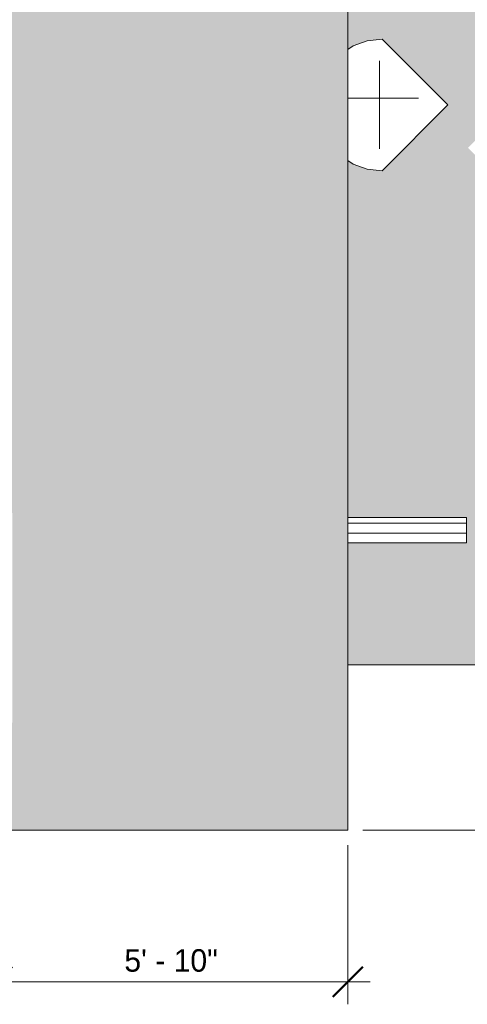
# Model space of a CAD drawing. Header units: inches. Extents: x 1931 to 3155, y 8338 to 8904.
# Tile 21 of 45: x 2650 to 2740, y 8338 to 8535. Entities that reach past the tile are written whole.
import ezdxf

# ---------------------------------------------------------------- set-up
doc = ezdxf.new("R2010")
doc.units = ezdxf.units.IN
doc.header["$MEASUREMENT"] = 0
for name, color, linetype, lineweight in [('A-ANNO-DIMS', 211, 'Continuous', 9), ('A-ANNO-DIMS-48', 211, 'Continuous', 9), ('A-DETL-GENF-1', 8, 'Continuous', 9), ('A-FLOR', 192, 'Continuous', 18), ('C-BLDG-PADS', 91, 'Continuous', 9), ('C-TOPO', 7, 'Continuous', 9), ('S-BEAM', 12, 'Continuous', 9)]:
    doc.layers.add(name, color=color, linetype=linetype, lineweight=lineweight)
doc.styles.add('Century Gothic', font='ufonts.com_century-gothic.ttf', dxfattribs={"height": 4.5})
doc.dimstyles.new('OD__1__Tol__', dxfattribs={"dimscale": 12, "dimtxt": 4.698757, "dimasz": 0.5, "dimexe": 0.375, "dimexo": 0.25, "dimgap": 0.0625, "dimtad": 1, "dimdec": 0, "dimzin": 3, "dimdsep": 46, "dimlunit": 4, "dimtxsty": 'Century Gothic', "dimblk1": 'OBLIQUE', "dimblk2": 'OBLIQUE', "dimsah": 1, "dimcen": 0.09, "dimdle": 0.375, "dimazin": 0, "dimtfac": 1, "dimtdec": 4, "dimtix": 1, "dimtmove": 0, "dimatfit": 3, "dimfxl": 1, "dimtvp": 1, "dimtfill": 1, "dimfrac": 2, "dimtolj": 1, "dimtzin": 0, "dimarcsym": 2})

# ---------------------------------------------------------------- blocks, each defined once
blk = doc.blocks.new('florence 23626 - florence 23626-698392-FLOOR PLAN - 2ND FLOOR')
at = {"layer": 'A-DETL-GENF-1'}
for p, q in [((-13.15, 0), (0, 13.15)), ((13.15, 0), (0, 13.15)), ((-1.36, 7.17), (-1.36, 7.24)), ((-1.36, 7.24), (-1.36, 2.12)), ((-1.36, 4.58), (-1.36, 7.17)), ((-1.36, 6.99), (-1.36, 7.07)), ((-1.36, 7.07), (-1.36, 7.03)), ((-1.36, 7.03), (-1.36, 6.85)), ((-1.36, 6.52), (-1.36, 6.99)), ((-1.36, 6.85), (-1.36, 5.56)), ((-1.36, 5.62), (-1.36, 6.78)), ((-1.36, 6.78), (-1.36, 3.16)), ((-1.36, 6.17), (-1.36, 6.52)), ((-1.36, 5.77), (-1.36, 6.17)), ((-1.36, 5.76), (-1.36, 5.93)), ((-1.36, 5.93), (-1.36, 5.85)), ((-1.36, 5.85), (-1.36, 5.52)), ((-1.36, 5.46), (-1.36, 5.77)), ((-1.36, 5.41), (-1.36, 5.76)), ((-1.36, 5.08), (-1.36, 5.62)), ((-1.36, 5.56), (-1.36, 5.08)), ((-1.36, 5.52), (-1.36, 5.46)), ((-1.36, 4.95), (-1.36, 5.41)), ((-1.36, 4.46), (-1.36, 4.95)), ((-1.36, 4.03), (-1.36, 4.58)), ((-1.36, 4.01), (-1.36, 4.46)), ((-1.36, 3.61), (-1.36, 4.03)), ((-1.36, 3.69), (-1.36, 4.01)), ((-1.36, 3.16), (-1.36, 3.69)), ((-1.36, 3.06), (-1.36, 3.61)), ((-1.36, 0.94), (-1.36, 3.16)), ((-1.36, 3.16), (-1.36, 3.06)), ((-1.36, 2.65), (-1.36, 2.89)), ((-1.36, 2.89), (-1.36, 2.64)), ((-1.36, 2.02), (-1.36, 2.65)), ((-1.36, 2.64), (-1.36, 2.47)), ((-1.36, 1.83), (-1.36, 2.48)), ((-1.36, 2.48), (-1.36, 2.37)), ((-1.36, 2.47), (-1.36, 2.2)), ((-1.36, 2.37), (-1.36, 1.54)), ((-1.36, 2.2), (-1.36, 1.32)), ((-1.36, 2.12), (-1.36, 1.41)), ((-1.36, 0.86), (-1.36, 2.02)), ((-13.15, 0), (-12.81, -3.01)), ((-1.36, 0.09), (-1.36, 1.83)), ((-1.36, 1.54), (-1.36, 1.26)), ((-1.36, 1.41), (-1.36, 1.15)), ((-1.36, 1.32), (-1.36, 0.65)), ((-1.36, 0.27), (-1.36, 1.26)), ((-1.36, 1.15), (-1.36, 1.08)), ((-1.36, 1.08), (-1.36, 1.04)), ((-1.36, 1.04), (-1.36, 0.91)), ((-1.36, 0.65), (-1.36, 0.94)), ((-1.36, -5.26), (-1.36, 0.91)), ((-1.36, -1), (-1.36, 0.86)), ((-1.36, 0.65), (-1.36, 0.65)), ((-1.36, 0.27), (-1.36, -1.97)), ((-1.36, -0.05), (-1.36, 0.09)), ((12.81, -3.01), (13.15, 0)), ((-8.44, -0.5), (-8.8, -0.5)), ((-8.8, -0.5), (-7.16, -0.5)), ((-8.48, -0.5), (-8.53, -0.5)), ((-8.53, -0.5), (-8.02, -0.5)), ((-8.39, -0.5), (-8.48, -0.5)), ((-8.34, -0.5), (-8.44, -0.5)), ((-8.27, -0.5), (-8.39, -0.5)), ((-7.78, -0.5), (-8.34, -0.5)), ((-8.12, -0.5), (-8.27, -0.5)), ((-7.94, -0.5), (-8.12, -0.5)), ((-8.02, -0.5), (-7.11, -0.5)), ((-7.71, -0.5), (-7.94, -0.5)), ((-6.67, -0.5), (-7.78, -0.5)), ((-7.46, -0.5), (-7.71, -0.5)), ((-7.16, -0.5), (-7.46, -0.5)), ((-7.11, -0.5), (-5.73, -0.5)), ((-3.98, -0.5), (-6.67, -0.5)), ((-5.73, -0.5), (-6, -0.5)), ((-6, -0.5), (-5.62, -0.5)), ((-5.61, -0.5), (-5.8, -0.5)), ((-5.8, -0.5), (-5.68, -0.5)), ((-5.68, -0.5), (-4.13, -0.5)), ((-5.62, -0.5), (-4.82, -0.5)), ((-5.61, -0.5), (-1.88, -0.5)), ((-4.82, -0.5), (-3.52, -0.5)), ((-4.13, -0.5), (-3.98, -0.5)), ((-3.52, -0.5), (-1.6, -0.5)), ((-0.31, -0.5), (-2.03, -0.5)), ((-2.03, -0.5), (-1.88, -0.5)), ((-1.6, -0.5), (0.46, -0.5)), ((-1.36, -0.29), (-1.36, -0.05)), ((-1.36, -0.68), (-1.36, -0.29)), ((-1.36, -1.61), (-1.36, -0.68)), ((-1.36, -2.83), (-1.36, -1)), ((-1.36, -1.97), (-1.36, -1.61)), ((4.5, -0.5), (-0.65, -0.5)), ((-0.65, -0.5), (-0.31, -0.5)), ((0.46, -0.5), (1.71, -0.5)), ((3.89, -0.5), (1.65, -0.5)), ((1.65, -0.5), (1.79, -0.5)), ((1.71, -0.5), (2.34, -0.5)), ((1.79, -0.5), (2.12, -0.5)), ((2.12, -0.5), (4.16, -0.5)), ((2.34, -0.5), (2.49, -0.5)), ((2.49, -0.5), (4.49, -0.5)), ((4.94, -0.5), (3.89, -0.5)), ((4.3, -0.5), (3.9, -0.5)), ((3.9, -0.5), (3.99, -0.5)), ((3.99, -0.5), (4.55, -0.5)), ((4.16, -0.5), (4.5, -0.5)), ((4.3, -0.5), (4.53, -0.5)), ((4.49, -0.5), (6.04, -0.5)), ((4.96, -0.5), (4.53, -0.5)), ((4.55, -0.5), (4.86, -0.5)), ((4.99, -0.5), (4.75, -0.5)), ((4.75, -0.5), (5.07, -0.5)), ((4.86, -0.5), (4.96, -0.5)), ((5.07, -0.5), (4.94, -0.5)), ((5.96, -0.5), (4.99, -0.5)), ((8.63, -0.5), (5.5, -0.5)), ((5.5, -0.5), (6.3, -0.5)), ((6.38, -0.5), (5.96, -0.5)), ((6.04, -0.5), (7.98, -0.5)), ((6.3, -0.5), (6.54, -0.5)), ((6.54, -0.5), (6.38, -0.5)), ((7.98, -0.5), (8.8, -0.5)), ((8.8, -0.5), (8.63, -0.5)), ((-12.81, -3.01), (-11.82, -5.78)), ((-1.36, -3.98), (-1.36, -2.83)), ((11.82, -5.78), (12.81, -3.01)), ((-11.82, -5.78), (-11.12, -6.88)), ((-1.36, -4.6), (-1.36, -3.98)), ((-1.36, -5.17), (-1.36, -4.15)), ((-1.36, -4.15), (-1.36, -5.26)), ((-1.36, -4.97), (-1.36, -4.6)), ((-1.36, -5.26), (-1.36, -4.67)), ((-1.36, -4.67), (-1.36, -4.69)), ((-1.36, -4.69), (-1.36, -4.99)), ((-1.36, -6.03), (-1.36, -4.97)), ((-1.36, -4.99), (-1.36, -6.59)), ((-1.36, -5.26), (-1.36, -5.17)), ((11.12, -6.88), (11.82, -5.78)), ((-1.36, -6.7), (-1.36, -6.03)), ((-1.36, -6.59), (-1.36, -6.88)), ((-1.36, -6.88), (-1.36, -6.7))]:
    blk.add_line(p, q, dxfattribs=at)
blk = doc.blocks.new('Dimension Lumber - 5_125 in_ x 15_125 in_ DF_SYP_ 24F-1_8e-1180623-FLOOR PLAN - 2ND FLOOR')
at = {"layer": 'S-BEAM'}
h = blk.add_hatch(dxfattribs=at)
h.set_pattern_fill('FP_6', color=256, style=0, pattern_type=2)
h.set_pattern_definition([(0, (0, 0), (0, -2), [])])
h.paths.add_polyline_path([(-76.72, -2.56), (7.18, -2.56), (7.18, 2.56), (-87.32, 2.56), (-87.32, -2.56)], flags=0)
h.paths.add_polyline_path([(137.74, -2.56), (161.5, -2.56), (161.5, 2.56), (137.74, 2.56)], flags=0)
for p, q in [((7.18, 2.56), (-87.32, 2.56)), ((161.5, 2.56), (137.74, 2.56)), ((161.5, 2.56), (161.5, -2.56)), ((-87.32, -2.56), (7.18, -2.56)), ((137.74, -2.56), (161.5, -2.56))]:
    blk.add_line(p, q, dxfattribs=at)
blk = doc.blocks.new('DIMBLOCK20-FLOOR PLAN - 2ND FLOOR')
at = {"layer": 'A-ANNO-DIMS-48'}
for p, q in [((2645.84, 8369.57), (2645.84, 8337.79)), ((2645.84, 8342.29), (2645.84, 8369.57)), ((2715.84, 8369.57), (2715.84, 8337.79)), ((2715.84, 8342.29), (2715.84, 8369.57)), ((2720.34, 8342.29), (2645.84, 8342.29))]:
    blk.add_line(p, q, dxfattribs=at)
at = {"layer": 'A-ANNO-DIMS-48', "lineweight": 50}
for p, q in [((2645.84, 8342.29), (2648.84, 8345.29)), ((2715.84, 8342.29), (2718.84, 8345.29)), ((2645.84, 8342.29), (2642.84, 8339.29)), ((2715.84, 8342.29), (2712.84, 8339.29))]:
    blk.add_line(p, q, dxfattribs=at)
at = {"layer": 'A-ANNO-DIMS-48', "color": 0, "insert": (2671.22, 8348.81), "char_height": 4.5, "width": 23.091, "attachment_point": 1, "line_spacing_factor": 0.984502, "style": 'Century Gothic', "bg_fill": 3, "box_fill_scale": 1.25, "bg_fill_color": 256, "bg_fill_true_color": 13158600, "bg_fill_transparency": 0}
blk.add_mtext('5\' - 10"', dxfattribs=at)
blk = doc.blocks.new('_Oblique')
at = {"color": 0, "linetype": 'ByBlock', "lineweight": -2}
blk.add_line((-0.5, -0.5), (0.5, 0.5), dxfattribs=at)
blk = doc.blocks.new('DIMBLOCK25-FLOOR PLAN - 2ND FLOOR')
at = {"layer": 'A-ANNO-DIMS-48', "lineweight": 50}
for p, q in [((3104.34, 8644.57), (3101.34, 8647.57)), ((3104.34, 8644.57), (3107.34, 8641.57)), ((3104.34, 8372.57), (3101.34, 8375.57)), ((3104.34, 8372.57), (3107.34, 8369.57))]:
    blk.add_line(p, q, dxfattribs=at)
at = {"layer": 'A-ANNO-DIMS-48'}
for p, q in [((3105.58, 8644.57), (3099.84, 8644.57)), ((3104.34, 8644.57), (3104.34, 8368.07)), ((3104.34, 8644.57), (3105.58, 8644.57)), ((2718.84, 8372.57), (3108.84, 8372.57)), ((3104.34, 8372.57), (2718.84, 8372.57))]:
    blk.add_line(p, q, dxfattribs=at)
at = {"layer": 'A-ANNO-DIMS-48', "color": 0, "insert": (3097.82, 8498.95), "char_height": 4.5, "width": 23.091, "attachment_point": 1, "rotation": 90, "line_spacing_factor": 0.984502, "style": 'Century Gothic', "bg_fill": 3, "box_fill_scale": 1.25, "bg_fill_color": 256, "bg_fill_true_color": 13158600, "bg_fill_transparency": 0}
blk.add_mtext('22\' - 8"', dxfattribs=at)

msp = doc.modelspace()

# ---------------------------------------------------------------- hatches: boundary and pattern name
at = {"layer": 'A-FLOR'}
msp.add_hatch(color=256, dxfattribs=at).paths.add_polyline_path([(2693.55, 8372.57), (2715.84, 8372.57), (2715.84, 8621.32), (2646.34, 8621.32), (2646.34, 8436.01), (2648.84, 8436.01), (2648.84, 8394.07), (2645.84, 8394.07), (2645.84, 8372.57), (2648.84, 8372.57)], flags=0)
at = {"layer": 'C-BLDG-PADS'}
h = msp.add_hatch(dxfattribs=at)
h.set_pattern_fill('FP_32', color=256, style=0, pattern_type=2)
h.set_pattern_definition([(0, (-3.633, 0), (7.678, 1.92), [0.633, -5.125, 0.633, -5.125, -30.713]), (0, (-3.633, 0), (7.678, 1.92), [-11.518, 0.633, -10.884, 0.633, -5.125, -13.437]), (0, (-3.633, 0), (7.678, 1.92), [-28.794, 0.633, -3.206, 0.633, -8.964]), (119.995, (-0.753, 0.96), (-5.5017722, 5.6906892), [0.634, -5.126, 0.634, -5.126, -30.718]), (119.995, (-0.753, 0.96), (-5.5017722, 5.6906892), [-11.519, 0.634, -10.886, 0.634, -5.126, -13.439]), (119.995, (-0.753, 0.96), (-5.5017722, 5.6906892), [-28.798, 0.634, -3.206, 0.634, -8.966]), (240.005, (0.206, 4.8), (-2.17656702, -7.61126507), [0.634, -5.126, 0.634, -5.126, -30.718]), (240.005, (0.206, 4.8), (-2.17656702, -7.61126507), [-11.519, 0.634, -10.886, 0.634, -5.126, -13.439]), (240.005, (0.206, 4.8), (-2.17656702, -7.61126507), [-28.798, 0.634, -3.206, 0.634, -8.966])])
h.paths.add_polyline_path([(3142.6, 8405.67), (3142.6, 8644.57), (2718.34, 8644.57), (2718.34, 8621.32), (2715.84, 8621.32), (2715.84, 8528.69), (2716.94, 8529.38), (2719.7, 8530.38), (2722.72, 8530.72), (2735.87, 8517.57), (2722.72, 8504.42), (2719.7, 8504.76), (2716.94, 8505.75), (2715.84, 8506.45), (2715.84, 8435.13), (2739.6, 8435.13), (2739.6, 8430.01), (2715.84, 8430.01), (2715.84, 8405.67), (3103, 8405.67)], flags=0)
h.paths.add_polyline_path([(2752.41, 8496.48), (2739.87, 8509.03), (2752.41, 8521.57), (2755.29, 8521.24), (2757.93, 8520.3), (2760.26, 8518.81), (2762.2, 8516.87), (2763.68, 8514.54), (2764.63, 8511.9), (2764.96, 8509.03), (2764.63, 8506.15), (2763.68, 8503.51), (2762.2, 8501.18), (2760.26, 8499.24), (2757.93, 8497.76), (2755.29, 8496.81)], flags=0)

# ---------------------------------------------------------------- linework, layer by layer
at = {"layer": 'A-FLOR'}
for p, q in [((2715.84, 8372.57), (2715.84, 8621.32)), ((2645.84, 8372.57), (2715.84, 8372.57))]:
    msp.add_line(p, q, dxfattribs=at)
at = {"layer": 'C-TOPO'}
msp.add_line((2811.53, 8405.67), (2715.84, 8405.67), dxfattribs=at)

# ---------------------------------------------------------------- block references
at = {"layer": 'A-DETL-GENF-1', "rotation": 270.0000000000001}
msp.add_blockref('florence 23626 - florence 23626-698392-FLOOR PLAN - 2ND FLOOR', (2722.72, 8517.57), dxfattribs=at)
at = {"layer": 'S-BEAM'}
msp.add_blockref('Dimension Lumber - 5_125 in_ x 15_125 in_ DF_SYP_ 24F-1_8e-1180623-FLOOR PLAN - 2ND FLOOR', (2578.1, 8432.57), dxfattribs=at)

# ---------------------------------------------------------------- next in the draw order: dimensions: what is measured, and where the dimension line sits
at = {"layer": 'A-ANNO-DIMS'}
dim = msp.add_linear_dim(base=(2645.84, 8342.29), p1=(2715.84, 8372.57), p2=(2645.84, 8372.57), dimstyle='OD__1__Tol__', override={"dimpost": '<>', "dimfxl": 70}, dxfattribs=at)
dim.commit()
dim.dimension.update_dxf_attribs({"geometry": 'DIMBLOCK20-FLOOR PLAN - 2ND FLOOR', "text_midpoint": (2680.84, 8345.4)})

# ---------------------------------------------------------------- next in the draw order: dimensions: what is measured, and where the dimension line sits
dim = msp.add_linear_dim(base=(3104.34, 8372.57), p1=(3108.58, 8644.57), p2=(2715.84, 8372.57), angle=90, dimstyle='OD__1__Tol__', override={"dimpost": '<>', "dimfxl": 477.736485}, dxfattribs=at)
dim.commit()
dim.dimension.update_dxf_attribs({"geometry": 'DIMBLOCK25-FLOOR PLAN - 2ND FLOOR', "text_midpoint": (3101.23, 8508.57)})

doc.saveas('drawing.dxf')
